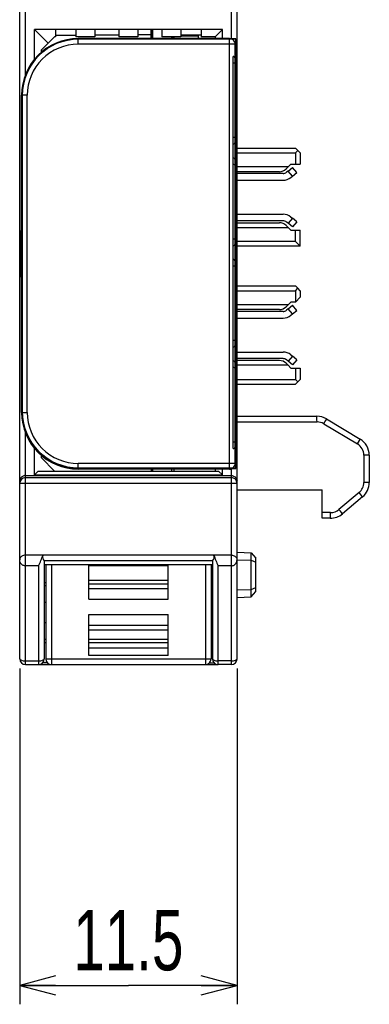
# Model space of a CAD drawing. Extents: x 0 to 183, y 0 to 174.
# Tile 1 of 20: x 0 to 19, y 0 to 52. Entities that reach past the tile are written whole.
import ezdxf

# ---------------------------------------------------------------- set-up
doc = ezdxf.new("R2010")
doc.units = 0
doc.header["$LTSCALE"] = 11.342016
doc.header["$MEASUREMENT"] = 0
doc.layers.get('0').update_dxf_attribs({"linetype": 'CONTINUOUS'})
doc.styles.add('TEXTSTYLE_2', font='txt', dxfattribs={"width": 0.7})
doc.dimstyles.new('DIMSTYLE_1', dxfattribs={"dimtxt": 3.2, "dimasz": 1.9, "dimexe": 1, "dimexo": 0.5, "dimgap": 0.8, "dimtad": 1, "dimdec": 3, "dimtxsty": 'TEXTSTYLE_2', "dimblk": 'OPEN', "dimblk1": 'OPEN', "dimblk2": 'OPEN', "dimcen": 0.09, "dimazin": 3, "dimtp": 0.001969, "dimtm": 0.001969, "dimtfac": 1, "dimtdec": 3, "dimtofl": 0, "dimtmove": 0, "dimatfit": 3, "dimtolj": 1})

# ---------------------------------------------------------------- blocks, each defined once
blk = doc.blocks.new('_OPEN')
at = {"color": 0, "linetype": 'BYBLOCK'}
for p, q in [((0, 0), (-1, 0.263)), ((-1, -0.263), (0, 0)), ((-1, 0), (0, 0))]:
    blk.add_line(p, q, dxfattribs=at)
blk = doc.blocks.new('*D2')
at = {"color": 2, "linetype": 'CONTINUOUS'}
for p, q in [((0.498, 17.792), (0.498, 1.8)), ((11.999, 17.792), (11.999, 1.8)), ((0.498, 1.8), (0.498, 0)), ((11.999, 1.8), (11.999, 0)), ((0.498, 1), (6.249, 1)), ((11.999, 1), (6.249, 1))]:
    blk.add_line(p, q, dxfattribs=at)
at = {"color": 2, "linetype": 'CONTINUOUS', "xscale": 1.9, "yscale": 1.9, "zscale": 1.9, "rotation": 180}
blk.add_blockref('_OPEN', (0.498, 1), dxfattribs=at)
at = {"color": 2, "linetype": 'CONTINUOUS', "xscale": 1.9, "yscale": 1.9, "zscale": 1.9}
blk.add_blockref('_OPEN', (11.999, 1), dxfattribs=at)
at = {"color": 2, "linetype": 'CONTINUOUS', "insert": (6.249, 5), "char_height": 3.2, "width": 8.96, "attachment_point": 2, "style": 'TEXTSTYLE_2'}
blk.add_mtext('11.5', dxfattribs=at)

msp = doc.modelspace()

# ---------------------------------------------------------------- linework, layer by layer
at = {"color": 7, "linetype": 'CONTINUOUS'}
for p, q in [((0.4985, 18.292), (0.4985, 138.6907)), ((11.9986, 18.292), (11.9986, 137.9252)), ((0.7986, 49.2193), (0.7986, 55.0649)), ((11.6985, 51.1251), (11.6985, 53.1591)), ((1.2736, 50.0379), (1.2736, 51.6171)), ((1.9985, 50.8922), (1.2736, 51.6171)), ((11.2234, 51.6171), (1.2736, 51.6171)), ((1.9985, 50.8922), (2.3485, 51.2422)), ((2.3984, 51.2422), (2.3485, 51.2422)), ((2.3984, 51.6171), (2.3984, 51.2422)), ((3.4737, 51.3077), (2.3984, 51.298)), ((3.4737, 51.6171), (3.4737, 51.2422)), ((4.4734, 51.2422), (3.4737, 51.2422)), ((3.5984, 50.8419), (3.5984, 51.1423)), ((11.5986, 51.1423), (3.5984, 51.1423)), ((4.4734, 51.6171), (4.4734, 51.2422)), ((5.7485, 51.327), (4.4734, 51.316)), ((5.7485, 51.6171), (5.7485, 51.2422)), ((6.7486, 51.2422), (5.7485, 51.2422)), ((6.7486, 51.6171), (6.7486, 51.2422)), ((7.4486, 51.3421), (6.7486, 51.336)), ((7.4486, 51.6171), (7.4486, 51.1423)), ((7.4562, 51.1423), (7.4562, 51.6171)), ((7.4986, 51.6171), (7.4986, 51.5406)), ((7.5485, 51.5116), (7.4986, 51.5406)), ((7.5485, 51.1423), (7.5485, 51.6171)), ((8.0236, 51.6171), (8.0236, 51.2422)), ((9.0234, 51.2422), (8.0236, 51.2422)), ((8.5486, 51.1423), (8.5486, 51.2422)), ((8.5586, 51.2422), (8.5586, 51.1423)), ((8.641, 51.2422), (8.641, 51.1423)), ((8.6485, 51.2422), (8.6485, 51.1423)), ((9.0234, 51.6171), (9.0234, 51.2422)), ((9.0234, 51.3421), (10.0986, 51.3421)), ((9.0234, 51.2919), (9.9484, 51.2919)), ((9.9484, 51.2919), (9.9484, 51.1423)), ((10.0986, 51.6171), (10.0986, 51.2422)), ((10.8486, 51.2422), (10.0986, 51.2422)), ((10.8486, 51.2422), (11.2234, 51.6171)), ((10.8486, 51.2422), (10.8486, 51.1423)), ((11.2234, 51.1423), (11.2234, 51.6171)), ((11.5986, 28.342), (11.5986, 51.1423)), ((1.6485, 50.5422), (1.9985, 50.8922)), ((11.8986, 50.8419), (3.5984, 50.8419)), ((11.8986, 28.6424), (11.8986, 50.8419)), ((1.6485, 50.4216), (1.6485, 50.5422)), ((11.7984, 29.4272), (11.7984, 50.1922)), ((0.5984, 31.342), (0.5984, 48.1423)), ((0.8985, 48.1423), (0.5984, 48.1423)), ((0.8985, 31.342), (0.8985, 48.1423)), ((11.9986, 45.3422), (15.0984, 45.3422)), ((11.9986, 45.092), (15.0984, 45.092)), ((15.2235, 45.2168), (15.0984, 45.3422)), ((15.0984, 45.092), (15.2235, 45.2168)), ((15.0984, 45.092), (15.0984, 44.4919)), ((15.3486, 45.092), (15.2235, 45.2168)), ((15.3486, 45.092), (15.3486, 44.4919)), ((14.6985, 44.3424), (11.9986, 44.3424)), ((14.5948, 44.2384), (14.6985, 44.3424)), ((14.6985, 44.3424), (14.8484, 44.4919)), ((14.8484, 44.4919), (15.3486, 44.4919)), ((14.2413, 44.0923), (11.9986, 44.0923)), ((14.4325, 43.9903), (11.9986, 43.9903)), ((14.7019, 44.1247), (14.6254, 44.0599)), ((14.7019, 44.1247), (14.9317, 44.3176)), ((14.9269, 43.8567), (14.7019, 44.1247)), ((14.8504, 43.7919), (14.9269, 43.8567)), ((14.9269, 43.8567), (15.1567, 44.0489)), ((15.1567, 44.0489), (14.9317, 44.3176)), ((11.9986, 43.6403), (14.4325, 43.6403)), ((11.9986, 41.844), (14.4325, 41.844)), ((14.4325, 41.494), (11.9986, 41.494)), ((11.9986, 41.392), (14.2413, 41.392)), ((14.5948, 41.246), (14.6985, 41.1419)), ((14.7019, 41.3597), (14.6254, 41.4237)), ((14.9269, 41.6277), (14.7019, 41.3597)), ((14.9317, 41.1667), (14.7019, 41.3597)), ((14.8504, 41.6924), (14.9269, 41.6277)), ((15.1567, 41.4348), (14.9269, 41.6277)), ((15.1567, 41.4348), (14.9317, 41.1667)), ((0.5388, 38.5257), (0.5388, 40.9587)), ((0.5388, 40.9587), (0.5984, 40.9587)), ((11.9986, 41.1419), (14.6985, 41.1419)), ((14.6985, 41.1419), (14.8484, 40.9924)), ((14.8484, 40.9924), (15.3486, 40.9924)), ((15.0984, 40.3923), (15.0984, 40.9924)), ((15.3486, 40.1422), (15.3486, 40.9924)), ((15.0984, 40.3923), (11.9986, 40.3923)), ((15.3486, 40.1422), (15.0984, 40.3923)), ((15.3486, 40.1422), (11.9986, 40.1422)), ((0.5984, 38.5257), (0.5388, 38.5257)), ((11.9986, 38.042), (15.0984, 38.042)), ((11.9986, 37.7919), (15.0984, 37.7919)), ((15.2235, 37.9173), (15.0984, 38.042)), ((15.0984, 37.7919), (15.2235, 37.9173)), ((15.0984, 37.7919), (15.0984, 37.1918)), ((15.3486, 37.7919), (15.2235, 37.9173)), ((15.3486, 37.7919), (15.3486, 37.4419)), ((14.6985, 37.0423), (11.9986, 37.0423)), ((14.5948, 36.9382), (14.6985, 37.0423)), ((14.6985, 37.0423), (14.8484, 37.1918)), ((15.0984, 37.1918), (14.8484, 37.1918)), ((15.3486, 37.4419), (15.0984, 37.1918)), ((14.2413, 36.7921), (11.9986, 36.7921)), ((14.4325, 36.6902), (11.9986, 36.6902)), ((14.7019, 36.8245), (14.6254, 36.7605)), ((14.7019, 36.8245), (14.9317, 37.0175)), ((14.9269, 36.5565), (14.7019, 36.8245)), ((14.8504, 36.4924), (14.9269, 36.5565)), ((14.9269, 36.5565), (15.1567, 36.7494)), ((15.1567, 36.7494), (14.9317, 37.0175)), ((11.9986, 36.3402), (14.4325, 36.3402)), ((11.9986, 34.5439), (14.4325, 34.5439)), ((14.4325, 34.1939), (11.9986, 34.1939)), ((14.2413, 34.0919), (11.9986, 34.0919)), ((14.5948, 33.9458), (14.6985, 33.8425)), ((14.7019, 34.0595), (14.6254, 34.1243)), ((14.9269, 34.3275), (14.7019, 34.0595)), ((14.9317, 33.8666), (14.7019, 34.0595)), ((14.8504, 34.3923), (14.9269, 34.3275)), ((15.1567, 34.1353), (14.9269, 34.3275)), ((15.1567, 34.1353), (14.9317, 33.8666)), ((14.6985, 33.8425), (11.9986, 33.8425)), ((14.6985, 33.8425), (14.8484, 33.6922)), ((14.8484, 33.6922), (15.3486, 33.6922)), ((15.0984, 33.6922), (15.0984, 33.0921)), ((15.3486, 33.6922), (15.3486, 33.0921)), ((11.9986, 33.0921), (15.0984, 33.0921)), ((15.2235, 32.9674), (15.0984, 33.0921)), ((15.2235, 32.9674), (15.0984, 32.842)), ((15.2235, 32.9674), (15.3486, 33.0921)), ((11.9986, 32.842), (15.0984, 32.842)), ((0.5984, 31.342), (0.8985, 31.342)), ((11.9986, 31.1422), (16.2215, 31.1422)), ((11.9986, 30.8418), (16.2319, 30.8418)), ((16.7359, 30.9996), (18.5129, 29.9336)), ((0.7986, 17.9923), (0.7986, 30.2651)), ((16.5922, 30.7426), (18.3692, 29.6759)), ((1.2736, 28.0423), (1.2736, 29.4465)), ((1.6485, 28.9422), (1.6485, 29.062)), ((2.3485, 28.2421), (1.6485, 28.9422)), ((18.7089, 29.0758), (18.7089, 27.6351)), ((18.9987, 29.0758), (18.7089, 29.0758)), ((18.9987, 29.0758), (18.9987, 27.6351)), ((1.4735, 28.2421), (1.2736, 28.0423)), ((1.4735, 28.2421), (11.0236, 28.2421)), ((3.5984, 28.342), (3.5984, 28.6424)), ((11.8986, 28.6424), (3.5984, 28.6424)), ((11.5986, 28.342), (3.5984, 28.342)), ((7.4486, 28.342), (7.4486, 28.2421)), ((7.5485, 28.2421), (7.5485, 28.342)), ((8.5486, 28.2421), (8.5486, 28.342)), ((8.6485, 28.342), (8.6485, 28.2421)), ((10.8486, 28.342), (10.8486, 28.2421)), ((11.0236, 28.2421), (11.2234, 28.0423)), ((11.2234, 28.0423), (11.2234, 28.342)), ((11.6985, 17.9923), (11.6985, 28.3592)), ((0.5012, 27.7598), (0.4985, 27.7233)), ((0.5092, 27.7956), (0.5012, 27.7598)), ((0.5233, 27.8335), (0.5092, 27.7956)), ((0.544, 27.8693), (0.5233, 27.8335)), ((0.5712, 27.9024), (0.544, 27.8693)), ((0.6043, 27.9327), (0.5712, 27.9024)), ((0.6435, 27.9589), (0.6043, 27.9327)), ((0.6787, 27.9754), (0.6435, 27.9589)), ((0.7169, 27.9879), (0.6787, 27.9754)), ((0.7572, 27.9954), (0.7169, 27.9879)), ((0.7986, 27.9982), (0.7572, 27.9954)), ((0.7986, 27.9982), (11.6985, 27.9982)), ((0.7986, 27.8914), (11.6985, 27.8914)), ((1.2736, 28.0423), (11.2234, 28.0423)), ((11.6985, 27.9982), (11.7398, 27.9954)), ((11.7398, 27.9954), (11.7801, 27.9879)), ((11.7801, 27.9879), (11.8184, 27.9754)), ((11.8184, 27.9754), (11.8535, 27.9589)), ((11.8535, 27.9589), (11.8928, 27.9327)), ((11.8928, 27.9327), (11.9259, 27.9024)), ((11.9259, 27.9024), (11.9527, 27.8693)), ((11.9527, 27.8693), (11.9734, 27.8335)), ((11.9734, 27.8335), (11.9879, 27.7956)), ((11.9879, 27.7956), (11.9958, 27.7598)), ((11.9958, 27.7598), (11.9986, 27.7233)), ((0.4985, 27.5924), (11.9986, 27.5924)), ((11.9986, 27.2423), (16.4985, 27.2423)), ((16.4985, 25.7423), (16.4985, 27.2423)), ((18.9987, 27.6351), (18.7089, 27.6351)), ((18.4588, 27.0983), (17.395, 26.2061)), ((18.6414, 26.8689), (17.5772, 25.9759)), ((16.945, 26.042), (16.4985, 26.042)), ((16.9343, 25.7423), (16.4985, 25.7423)), ((0.5009, 23.5761), (0.4985, 23.5451)), ((0.5012, 23.4996), (0.4985, 23.5451)), ((0.5098, 23.6098), (0.5009, 23.5761)), ((0.5102, 23.4555), (0.5012, 23.4996)), ((0.525, 23.6429), (0.5098, 23.6098)), ((0.546, 23.6739), (0.525, 23.6429)), ((0.5736, 23.7028), (0.546, 23.6739)), ((0.6067, 23.7284), (0.5736, 23.7028)), ((0.6483, 23.7511), (0.6067, 23.7284)), ((0.6952, 23.7683), (0.6483, 23.7511)), ((0.7459, 23.7793), (0.6952, 23.7683)), ((0.7986, 23.7828), (0.7459, 23.7793)), ((1.7215, 23.7828), (0.7986, 23.7828)), ((1.7219, 23.7835), (1.7229, 23.7869)), ((10.7742, 23.7869), (1.7229, 23.7869)), ((1.798, 23.4865), (1.7973, 23.4872)), ((10.6994, 23.4872), (1.7973, 23.4872)), ((1.7987, 23.4865), (1.7987, 18.292)), ((10.6984, 23.4865), (10.6984, 18.292)), ((10.6987, 23.4865), (10.6994, 23.4872)), ((10.7752, 23.7835), (10.7742, 23.7869)), ((11.6985, 23.7828), (10.7752, 23.7828)), ((11.6985, 23.7828), (11.7512, 23.7793)), ((11.7512, 23.7793), (11.8018, 23.7683)), ((11.8018, 23.7683), (11.8487, 23.7511)), ((11.8487, 23.7511), (11.89, 23.7284)), ((11.89, 23.7284), (11.9234, 23.7028)), ((11.9234, 23.7028), (11.9507, 23.6739)), ((11.9507, 23.6739), (11.972, 23.6429)), ((11.972, 23.6429), (11.9872, 23.6098)), ((11.9868, 23.4555), (11.9954, 23.4996)), ((11.9872, 23.6098), (11.9962, 23.5761)), ((11.9954, 23.4996), (11.9986, 23.5451)), ((11.9962, 23.5761), (11.9986, 23.5451)), ((11.9986, 23.9419), (12.7489, 23.9027)), ((11.9986, 23.5423), (12.7489, 23.5258)), ((12.7489, 23.9027), (12.9987, 23.6257)), ((12.7489, 21.5813), (12.7489, 23.9027)), ((12.7489, 23.5258), (12.9987, 23.4107)), ((12.9987, 21.859), (12.9987, 23.6257)), ((0.5247, 23.4121), (0.5102, 23.4555)), ((0.546, 23.3687), (0.5247, 23.4121)), ((0.5736, 23.3294), (0.546, 23.3687)), ((0.5905, 23.3101), (0.5736, 23.3294)), ((0.6087, 23.2922), (0.5905, 23.3101)), ((0.6277, 23.277), (0.6087, 23.2922)), ((0.6476, 23.2633), (0.6277, 23.277)), ((0.6821, 23.244), (0.6476, 23.2633)), ((0.7193, 23.2302), (0.6821, 23.244)), ((0.7582, 23.2219), (0.7193, 23.2302)), ((0.7986, 23.2185), (0.7582, 23.2219)), ((1.4986, 23.2185), (0.7986, 23.2185)), ((1.4986, 23.2185), (1.4986, 17.9923)), ((10.6984, 23.2653), (1.7987, 23.2653)), ((1.8734, 23.2653), (1.8734, 18.292)), ((2.1735, 23.2653), (2.1735, 17.9923)), ((4.1486, 21.4491), (4.1486, 23.2653)), ((8.3485, 23.2171), (4.1486, 23.2171)), ((8.3485, 21.4491), (8.3485, 23.2653)), ((10.3236, 23.2653), (10.3236, 17.9923)), ((10.6236, 23.2653), (10.6236, 18.292)), ((10.9985, 17.9923), (10.9985, 23.2185)), ((11.6985, 23.2185), (10.9985, 23.2185)), ((11.6985, 23.2185), (11.7388, 23.2219)), ((11.7388, 23.2219), (11.7777, 23.2302)), ((11.7777, 23.2302), (11.8149, 23.244)), ((11.8149, 23.244), (11.8494, 23.2633)), ((11.8494, 23.2633), (11.8694, 23.277)), ((11.8694, 23.277), (11.8883, 23.2922)), ((11.8883, 23.2922), (11.9066, 23.3101)), ((11.9066, 23.3101), (11.9234, 23.3294)), ((11.9234, 23.3294), (11.951, 23.3687)), ((11.951, 23.3687), (11.9724, 23.4121)), ((11.9724, 23.4121), (11.9868, 23.4555)), ((8.3485, 22.4447), (4.1486, 22.4447)), ((1.7987, 22.342), (1.8734, 22.342)), ((1.7987, 22.1718), (1.8734, 22.1718)), ((8.3485, 22.2483), (4.1486, 22.2483)), ((4.1486, 22.0113), (8.3485, 22.0113)), ((10.6236, 22.342), (10.6984, 22.342)), ((10.6236, 22.1718), (10.6984, 22.1718)), ((11.9986, 21.9424), (12.7489, 21.9583)), ((12.7489, 21.9583), (12.9987, 22.0733)), ((4.1486, 21.4491), (8.3485, 21.4491)), ((11.9986, 21.5421), (12.7489, 21.5813)), ((12.7489, 21.5813), (12.9987, 21.859)), ((1.8734, 21.2789), (1.7987, 21.2789)), ((10.6984, 21.2789), (10.6236, 21.2789)), ((4.1486, 18.467), (4.1486, 20.6353)), ((4.1486, 20.6353), (8.3485, 20.6353)), ((8.3485, 18.467), (8.3485, 20.6353)), ((1.8734, 20.2047), (1.7987, 20.2047)), ((4.1486, 20.0724), (8.3485, 20.0724)), ((10.6984, 20.2047), (10.6236, 20.2047)), ((1.8734, 19.3124), (1.7987, 19.3124)), ((8.3485, 19.8065), (4.1486, 19.8065)), ((8.3485, 19.3124), (4.1486, 19.3124)), ((10.6984, 19.3124), (10.6236, 19.3124)), ((1.8734, 19.1422), (1.7987, 19.1422)), ((8.3485, 19.1422), (4.1486, 19.1422)), ((8.3485, 18.8673), (4.1486, 18.8673)), ((10.6984, 19.1422), (10.6236, 19.1422)), ((1.8734, 18.292), (10.6236, 18.292)), ((8.3485, 18.467), (4.1486, 18.467)), ((0.7986, 18.1893), (1.4986, 18.1893)), ((0.7986, 17.9923), (1.4986, 17.9923)), ((1.5017, 17.9923), (10.9954, 17.9923)), ((1.9613, 18.0797), (1.7108, 18.0797)), ((10.5358, 18.0797), (10.7862, 18.0797)), ((11.6985, 18.1893), (10.9985, 18.1893)), ((11.6985, 17.9923), (10.9985, 17.9923))]:
    msp.add_line(p, q, dxfattribs=at)
for centre, radius, start, end in [((3.5987, 48.142), 3.0003, 90.00667, 179.9933), ((11.5985, 50.8422), 0.3001, 359.95047, 89.98941), ((3.5982, 48.1422), 2.6997, 89.99617, 179.99706), ((14.2418, 44.5919), 0.4995, 269.94513, 314.95716), ((14.4324, 44.2929), 0.3026, 270.02521, 309.64969), ((14.4325, 44.2921), 0.6518, 269.99938, 309.87628), ((14.4326, 41.1924), 0.6516, 50.1179, 90.00678), ((14.2418, 40.8925), 0.4996, 45.03845, 90.0495), ((14.4327, 41.1945), 0.2995, 49.93942, 90.03381), ((14.2418, 37.2916), 0.4994, 269.94345, 314.9686), ((14.4326, 36.9897), 0.2995, 269.9771, 310.06816), ((14.4329, 36.9887), 0.6486, 269.9662, 310.07116), ((14.4325, 33.8921), 0.6518, 50.12412, 90.00057), ((14.2418, 33.5924), 0.4994, 45.0314, 90.05655), ((14.4324, 33.8913), 0.3026, 50.35004, 89.97445), ((3.5987, 31.3424), 3.0003, 180.00666, 269.99332), ((3.5982, 31.3421), 2.6997, 180.00289, 270.00382), ((16.2207, 30.1405), 1.0016, 59.0488, 89.95406), ((16.2318, 30.1372), 0.7046, 59.22741, 89.98979), ((17.9979, 29.0756), 1.0007, 0.0139, 59.02801), ((18.0099, 29.0764), 0.699, 359.95597, 59.0677), ((11.5985, 28.6421), 0.3001, 270.01059, 0.04953), ((17.9977, 27.6354), 1.0009, 310.0217, 359.98116), ((16.9454, 26.7402), 0.6982, 269.97054, 310.08438), ((16.9348, 26.7426), 1.0002, 269.97448, 309.96108), ((-2.8259, 25.266), 4.7838, 334.66799, 341.93827), ((1.9759, 23.6892), 0.2704, 159.76338, 228.56899), ((10.5218, 23.6887), 0.2696, 311.39392, 20.41484), ((15.2669, 25.2437), 4.7236, 198.01534, 205.3784), ((0.7985, 18.2923), 0.3, 180.05506, 270.01234), ((1.4987, 18.2922), 0.3, 269.98864, 359.95069), ((2.1734, 18.2922), 0.3, 180.04931, 270.01136), ((10.3236, 18.2923), 0.3, 269.98766, 359.94494), ((10.9984, 18.2922), 0.3, 180.05075, 270.01665), ((11.6986, 18.2922), 0.3, 269.98335, 359.94925)]:
    msp.add_arc(centre, radius, start, end, dxfattribs=at)
for points, knots in [([(11.9333, 28.3803), (11.9333, 28.3803), (3.6334, 28.3803), (3.6334, 28.3803), (2.8341, 28.3803), (2.0803, 28.6938), (1.5112, 29.2632), (0.9419, 29.8324), (0.6284, 30.5862), (0.6284, 31.3854), (0.6284, 31.3854), (0.6284, 48.1317), (0.6284, 48.1317), (0.6284, 48.9309), (0.9419, 49.6847), (1.5112, 50.2539), (2.0803, 50.8233), (2.8341, 51.1368), (3.6334, 51.1368), (3.6334, 51.1368), (11.9333, 51.1368), (11.9333, 51.1368), (11.936, 51.1368), (11.9383, 51.1344), (11.9383, 51.1317), (11.9383, 51.1317), (11.9383, 28.3854), (11.9383, 28.3854), (11.9383, 28.3827), (11.936, 28.3803), (11.9333, 28.3803)], [0, 0, 0, 0, 1, 1, 1, 2, 2, 2, 3, 3, 3, 4, 4, 4, 5, 5, 5, 6, 6, 6, 7, 7, 7, 8, 8, 8, 9, 9, 9, 10, 10, 10, 10]), ([(11.9333, 28.3854), (11.9333, 28.3854), (3.6333, 28.3854), (3.6333, 28.3854), (1.9835, 28.3854), (0.6334, 29.7356), (0.6334, 31.3854), (0.6334, 31.3854), (0.6334, 48.1317), (0.6334, 48.1317), (0.6334, 49.7816), (1.9835, 51.1317), (3.6333, 51.1317), (3.6333, 51.1317), (11.9333, 51.1317), (11.9333, 51.1317), (11.9333, 51.1317), (11.9333, 28.3854), (11.9333, 28.3854)], [0, 0, 0, 0, 1, 1, 1, 2, 2, 2, 3, 3, 3, 4, 4, 4, 5, 5, 5, 6, 6, 6, 6]), ([(3.6334, 51.1265), (1.9819, 51.1265), (0.6384, 49.7833), (0.6384, 48.1317), (0.6384, 48.1317), (0.6384, 31.3854), (0.6384, 31.3854), (0.6384, 29.7338), (1.9819, 28.3906), (3.6334, 28.3906), (3.6334, 28.3906), (11.9283, 28.3906), (11.9283, 28.3906), (11.9283, 28.3906), (11.9283, 51.1265), (11.9283, 51.1265), (11.9283, 51.1265), (3.6334, 51.1265), (3.6334, 51.1265)], [0, 0, 0, 0, 1, 1, 1, 2, 2, 2, 3, 3, 3, 4, 4, 4, 5, 5, 5, 6, 6, 6, 6]), ([(11.8986, 49.8291), (11.8983, 49.8297), (11.8969, 49.8311), (11.8969, 49.8311), (11.8969, 49.8311), (11.8942, 49.8325), (11.8942, 49.8325), (11.8942, 49.8325), (11.8849, 49.8353), (11.8849, 49.8353), (11.8849, 49.8353), (11.8611, 49.8394), (11.8611, 49.8394), (11.8611, 49.8394), (11.8311, 49.8415), (11.8311, 49.8415), (11.8311, 49.8415), (11.7984, 49.8422), (11.7984, 49.8422)], [0, 0, 0, 0, 1, 1, 1, 2, 2, 2, 3, 3, 3, 4, 4, 4, 5, 5, 5, 6, 6, 6, 6]), ([(11.8986, 45.9154), (11.8983, 45.9148), (11.8969, 45.9127), (11.8969, 45.9127), (11.8969, 45.9127), (11.8942, 45.9113), (11.8942, 45.9113), (11.8942, 45.9113), (11.8849, 45.9086), (11.8849, 45.9086), (11.8849, 45.9086), (11.8611, 45.9051), (11.8611, 45.9051), (11.8611, 45.9051), (11.8311, 45.903), (11.8311, 45.903), (11.8311, 45.903), (11.7984, 45.9023), (11.7984, 45.9023)], [0, 0, 0, 0, 1, 1, 1, 2, 2, 2, 3, 3, 3, 4, 4, 4, 5, 5, 5, 6, 6, 6, 6]), ([(11.8986, 44.454), (11.8983, 44.4547), (11.8969, 44.4561), (11.8969, 44.4561), (11.8969, 44.4561), (11.8942, 44.4582), (11.8942, 44.4582), (11.8942, 44.4582), (11.8849, 44.4609), (11.8849, 44.4609), (11.8849, 44.4609), (11.8611, 44.4644), (11.8611, 44.4644), (11.8611, 44.4644), (11.8311, 44.4664), (11.8311, 44.4664), (11.8311, 44.4664), (11.7984, 44.4671), (11.7984, 44.4671)], [0, 0, 0, 0, 1, 1, 1, 2, 2, 2, 3, 3, 3, 4, 4, 4, 5, 5, 5, 6, 6, 6, 6]), ([(11.8986, 40.5404), (11.8983, 40.5397), (11.8969, 40.5377), (11.8969, 40.5377), (11.8969, 40.5377), (11.8942, 40.5363), (11.8942, 40.5363), (11.8942, 40.5363), (11.8849, 40.5335), (11.8849, 40.5335), (11.8849, 40.5335), (11.8611, 40.5301), (11.8611, 40.5301), (11.8611, 40.5301), (11.8311, 40.528), (11.8311, 40.528), (11.8311, 40.528), (11.7984, 40.5273), (11.7984, 40.5273)], [0, 0, 0, 0, 1, 1, 1, 2, 2, 2, 3, 3, 3, 4, 4, 4, 5, 5, 5, 6, 6, 6, 6]), ([(11.8986, 39.079), (11.8983, 39.0797), (11.8969, 39.0811), (11.8969, 39.0811), (11.8969, 39.0811), (11.8942, 39.0831), (11.8942, 39.0831), (11.8942, 39.0831), (11.8849, 39.0859), (11.8849, 39.0859), (11.8849, 39.0859), (11.8611, 39.0893), (11.8611, 39.0893), (11.8611, 39.0893), (11.8311, 39.0914), (11.8311, 39.0914), (11.8311, 39.0914), (11.7984, 39.0921), (11.7984, 39.0921)], [0, 0, 0, 0, 1, 1, 1, 2, 2, 2, 3, 3, 3, 4, 4, 4, 5, 5, 5, 6, 6, 6, 6]), ([(11.8986, 35.1654), (11.8983, 35.1647), (11.8969, 35.1626), (11.8969, 35.1626), (11.8969, 35.1626), (11.8942, 35.1612), (11.8942, 35.1612), (11.8942, 35.1612), (11.8849, 35.1585), (11.8849, 35.1585), (11.8849, 35.1585), (11.8611, 35.155), (11.8611, 35.155), (11.8611, 35.155), (11.8311, 35.153), (11.8311, 35.153), (11.8311, 35.153), (11.7984, 35.1523), (11.7984, 35.1523)], [0, 0, 0, 0, 1, 1, 1, 2, 2, 2, 3, 3, 3, 4, 4, 4, 5, 5, 5, 6, 6, 6, 6]), ([(11.8986, 33.704), (11.8983, 33.7047), (11.8969, 33.706), (11.8969, 33.706), (11.8969, 33.706), (11.8942, 33.7081), (11.8942, 33.7081), (11.8942, 33.7081), (11.8849, 33.7108), (11.8849, 33.7108), (11.8849, 33.7108), (11.8611, 33.7143), (11.8611, 33.7143), (11.8611, 33.7143), (11.8311, 33.7164), (11.8311, 33.7164), (11.8311, 33.7164), (11.7984, 33.717), (11.7984, 33.717)], [0, 0, 0, 0, 1, 1, 1, 2, 2, 2, 3, 3, 3, 4, 4, 4, 5, 5, 5, 6, 6, 6, 6]), ([(11.8986, 29.7903), (11.8983, 29.7896), (11.8969, 29.7883), (11.8969, 29.7883), (11.8969, 29.7883), (11.8942, 29.7862), (11.8942, 29.7862), (11.8942, 29.7862), (11.8849, 29.7834), (11.8849, 29.7834), (11.8849, 29.7834), (11.8611, 29.78), (11.8611, 29.78), (11.8611, 29.78), (11.8311, 29.7779), (11.8311, 29.7779), (11.8311, 29.7779), (11.7984, 29.7772), (11.7984, 29.7772)], [0, 0, 0, 0, 1, 1, 1, 2, 2, 2, 3, 3, 3, 4, 4, 4, 5, 5, 5, 6, 6, 6, 6])]:
    msp.add_open_spline(points, degree=3, knots=knots, dxfattribs=at)
for points in [[(11.8986, 50.0923), (11.8986, 50.1474), (11.8539, 50.1922), (11.7984, 50.1922)], [(11.7984, 45.5523), (11.8539, 45.5523), (11.8986, 45.5971), (11.8986, 45.6522)], [(11.8986, 44.7172), (11.8986, 44.7724), (11.8539, 44.8172), (11.7984, 44.8172)], [(11.7984, 40.1773), (11.8539, 40.1773), (11.8986, 40.2221), (11.8986, 40.2772)], [(11.8986, 39.3422), (11.8986, 39.3973), (11.8539, 39.4421), (11.7984, 39.4421)], [(11.7984, 34.8023), (11.8539, 34.8023), (11.8986, 34.847), (11.8986, 34.9022)], [(11.8986, 33.9672), (11.8986, 34.0223), (11.8539, 34.0671), (11.7984, 34.0671)], [(16.2319, 30.8418), (16.2319, 31.0078), (16.2274, 31.1422), (16.2215, 31.1422)], [(16.5922, 30.7426), (16.6763, 30.8824), (16.7401, 30.9968), (16.7359, 30.9996)], [(18.3692, 29.6759), (18.4533, 29.8165), (18.517, 29.9309), (18.5129, 29.9336)], [(11.7984, 29.4272), (11.8539, 29.4272), (11.8986, 29.472), (11.8986, 29.5271)], [(0.7986, 27.8914), (0.6329, 27.8914), (0.4985, 27.757), (0.4985, 27.5924)], [(11.9986, 27.5924), (11.9986, 27.757), (11.8642, 27.8914), (11.6985, 27.8914)], [(18.4588, 27.0983), (18.6173, 27.232), (18.7089, 27.4277), (18.7089, 27.6351)], [(18.6414, 26.8689), (18.6445, 26.8716), (18.5635, 26.9736), (18.4588, 27.0983)], [(17.5772, 25.9759), (17.5807, 25.9787), (17.4997, 26.0806), (17.395, 26.2061)], [(16.9343, 25.7423), (16.9402, 25.7423), (16.945, 25.8767), (16.945, 26.042)], [(0.4985, 18.292), (0.4985, 18.2355), (0.6329, 18.1893), (0.7986, 18.1893)], [(1.4986, 18.1893), (1.6643, 18.1893), (1.7987, 18.2355), (1.7987, 18.292)], [(10.6984, 18.292), (10.6984, 18.2355), (10.8327, 18.1893), (10.9985, 18.1893)], [(11.6985, 18.1893), (11.8642, 18.1893), (11.9986, 18.2355), (11.9986, 18.292)]]:
    msp.add_open_spline(points, degree=3, dxfattribs=at)

# ---------------------------------------------------------------- dimensions: what is measured, and where the dimension line sits
at = {"color": 2, "linetype": 'CONTINUOUS'}
dim = msp.add_linear_dim(base=(11.9986, 1), p1=(0.4985, 18.292), p2=(11.9986, 18.292), text='11.5', dimstyle='DIMSTYLE_1', dxfattribs=at)
dim.commit()
dim.dimension.update_dxf_attribs({"geometry": '*D2', "text_midpoint": (6.4585, 1), "dimtype": 160})

doc.saveas('drawing.dxf')
